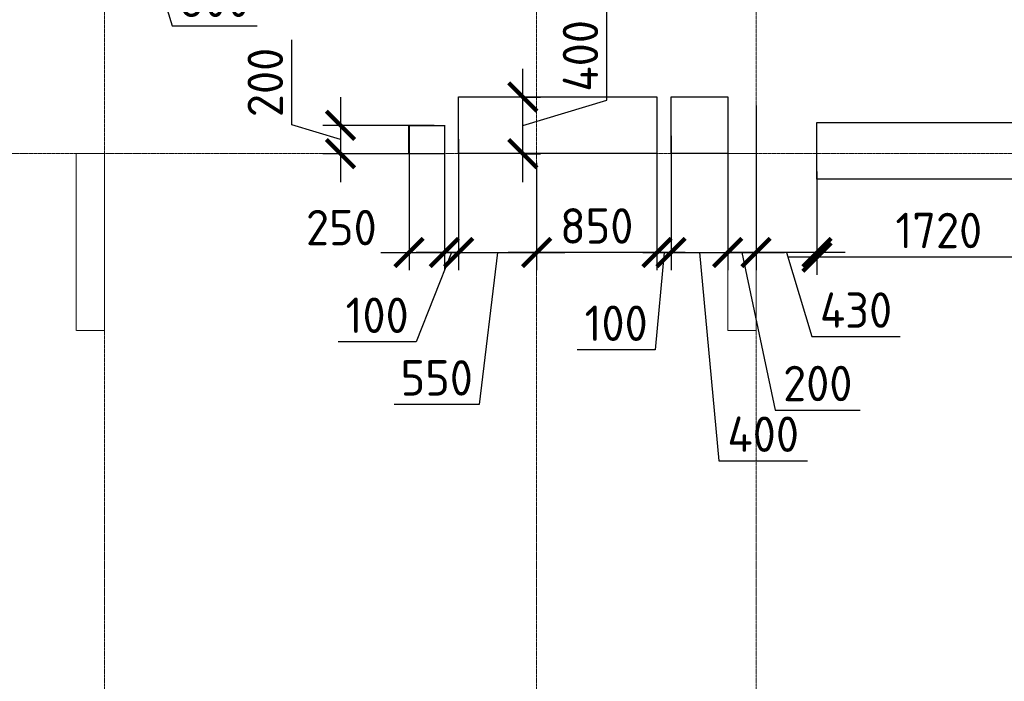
# Model space of a CAD drawing. Header units: millimetres. Extents: x -42044588 to 856694, y -806701 to 941911.
# Tile 73 of 256: x -179717 to -172766, y -384518 to -379849. Entities that reach past the tile are written whole.
import ezdxf

# ---------------------------------------------------------------- set-up
doc = ezdxf.new("R2010")
doc.units = ezdxf.units.MM
for name, pattern in [('______5', [1100, 800, -100, 100, -100]), ('DASHED', [7, 5, -2, 0]), ('осевая', [50.8, 31.75, -6.35, 6.35, -6.35])]:
    doc.linetypes.add(name, pattern=pattern)
doc.layers.add('Колонна_ бетон', color=7, linetype='Continuous', lineweight=50, true_color=0xb4b496)
for name, color, linetype, lineweight in [('Оси', 40, '______5', 18), ('Перекрытие ж_бетон', 1, 'Continuous', 30), ('РАЗМЕРЫ', 1, 'Continuous', 9)]:
    doc.layers.add(name, color=color, linetype=linetype, lineweight=lineweight)
doc.styles.add('GOST-2.304_Type-B', font='GOST_Common.ttf')
doc.dimstyles.new('СПДС', dxfattribs={"dimscale": 100, "dimtxt": 2.5, "dimasz": 2, "dimexe": 1.25, "dimexo": 0, "dimtad": 1, "dimdec": 0, "dimrnd": 5, "dimtxsty": 'GOST-2.304_Type-B', "dimblk": 'ARCHTICK', "dimcen": 2.5, "dimdle": 2, "dimclrd": 1, "dimclre": 1, "dimclrt": 1, "dimadec": 0, "dimazin": 2, "dimtfac": 0.75, "dimtdec": 0, "dimtmove": 1, "dimatfit": 3, "dimfxl": 0, "dimtolj": 1, "dimarcsym": 0})

# ---------------------------------------------------------------- blocks, each defined once
blk = doc.blocks.new('оси блок 2')
at = {"layer": 'Оси', "color": 16, "linetype": 'осевая', "lineweight": 0, "ltscale": 0.25, "transparency": 33554687}
for p, q in [((-68904.7, -322543), (-68904.7, -347914.1)), ((-65854.7, -322543), (-65854.7, -347914.1)), ((-64304.7, -322543), (-64304.7, -347914.1)), ((-89822.3, -337801.3), (-37238.5, -337801.3))]:
    blk.add_line(p, q, dxfattribs=at)
blk = doc.blocks.new('подложка стн 1-го этажа')
at = {"layer": 'Колонна_ бетон', "color": 252, "linetype": 'DASHED', "lineweight": 0, "ltscale": 0.5, "true_color": 0x939598, "transparency": 33554687}
for p, q in [((24843.8, 14611.8, -200), (24643.8, 14611.8, -200)), ((24643.8, 14611.8, -200), (24643.8, 14611.8, -200)), ((24643.8, 14611.8, -200), (24643.8, 13361.8, -200)), ((24843.8, 14611.8, -200), (24843.8, 14611.8, -200)), ((24843.8, 13361.8, -200), (24843.8, 14611.8, -200)), ((29443.8, 14611.8, -200), (29243.8, 14611.8, -200)), ((29243.8, 14611.8, -200), (29243.8, 14611.8, -200)), ((29243.8, 14611.8, -200), (29243.8, 13361.8, -200)), ((29443.8, 14611.8, -200), (29443.8, 14611.8, -200)), ((29443.8, 14611.8, -200), (29443.8, 13361.8, -200)), ((24843.8, 13361.8, -200), (24643.8, 13361.8, -200)), ((24643.8, 13361.8, -200), (24643.8, 13361.8, -200)), ((24843.8, 13361.8, -200), (24843.8, 13361.8, -200)), ((29243.8, 13361.8, -200), (29243.8, 13361.8, -200)), ((29243.8, 13361.8, -200), (29443.8, 13361.8, -200)), ((29443.8, 13361.8, -200), (29443.8, 13361.8, -200))]:
    blk.add_line(p, q, dxfattribs=at)
blk = doc.blocks.new('_ArchTick')
at = {"color": 0, "linetype": 'ByBlock', "const_width": 0.15}
blk.add_lwpolyline([(-0.5, -0.5), (0.5, 0.5)], dxfattribs=at)
blk = doc.blocks.new('*D3798')
at = {"layer": 'DEFPOINTS', "color": 0, "transparency": 16777216}
for p in [(-176789.7, -380595.3), (-177451.3, -380795.3), (-176813.5, -380795.3)]:
    blk.add_point(p, dxfattribs=at)
at = {"layer": 'РАЗМЕРЫ', "color": 1, "lineweight": -2, "transparency": 16777216}
for p, q in [((-177795.1, -380592.2), (-177795.1, -379992.2)), ((-177451.3, -380395.3), (-177451.3, -380995.3)), ((-177451.3, -380695.3), (-177795.1, -380592.2)), ((-176789.7, -380595.3), (-177576.3, -380595.3)), ((-176813.5, -380795.3), (-177576.3, -380795.3))]:
    blk.add_line(p, q, dxfattribs=at)
at = {"layer": 'РАЗМЕРЫ', "color": 1, "lineweight": -2, "transparency": 16777216, "xscale": 200, "yscale": 200, "zscale": 200}
for p, rotation in [((-177451.3, -380595.3), 90), ((-177451.3, -380795.3), 270)]:
    blk.add_blockref('_ArchTick', p, dxfattribs=dict(at, rotation=rotation))
at = {"layer": 'РАЗМЕРЫ', "color": 1, "lineweight": 0, "transparency": 16777216, "insert": (-177982.6, -380292.2), "char_height": 250, "attachment_point": 5, "rotation": 90, "style": 'GOST-2.304_Type-B'}
blk.add_mtext('\\A1;200', dxfattribs=at)
blk = doc.blocks.new('*D3799')
at = {"layer": 'DEFPOINTS', "color": 0, "transparency": 16777216}
for p in [(-176967.9, -380593.3), (-176717.9, -380593.3), (-176717.9, -381492.4)]:
    blk.add_point(p, dxfattribs=at)
at = {"layer": 'РАЗМЕРЫ', "color": 1, "lineweight": -2, "transparency": 16777216}
for p, q in [((-176967.9, -380593.3), (-176967.9, -381617.4)), ((-176717.9, -380593.3), (-176717.9, -381617.4)), ((-177167.9, -381492.4), (-176517.9, -381492.4))]:
    blk.add_line(p, q, dxfattribs=at)
at = {"layer": 'РАЗМЕРЫ', "color": 1, "lineweight": -2, "transparency": 16777216, "xscale": 200, "yscale": 200, "zscale": 200, "rotation": 180}
blk.add_blockref('_ArchTick', (-176967.9, -381492.4), dxfattribs=at)
at = {"layer": 'РАЗМЕРЫ', "color": 1, "lineweight": -2, "transparency": 16777216, "xscale": 200, "yscale": 200, "zscale": 200}
blk.add_blockref('_ArchTick', (-176717.9, -381492.4), dxfattribs=at)
at = {"layer": 'РАЗМЕРЫ', "color": 1, "lineweight": 0, "transparency": 16777216, "insert": (-177445.7, -381316.4), "char_height": 250, "attachment_point": 5, "style": 'GOST-2.304_Type-B'}
blk.add_mtext('\\A1;250', dxfattribs=at)
blk = doc.blocks.new('*D3800')
at = {"layer": 'DEFPOINTS', "color": 0, "transparency": 16777216}
for p in [(-176617.7, -380693.3), (-176067.9, -381146.7), (-176067.9, -381492.4)]:
    blk.add_point(p, dxfattribs=at)
at = {"layer": 'РАЗМЕРЫ', "color": 1, "lineweight": -2, "transparency": 16777216}
for p, q in [((-176617.7, -380693.3), (-176617.7, -381617.4)), ((-176067.9, -381146.7), (-176067.9, -381617.4)), ((-176817.7, -381492.4), (-175867.9, -381492.4)), ((-176342.8, -381492.4), (-176472.3, -382564.5)), ((-176472.3, -382564.5), (-177072.3, -382564.5))]:
    blk.add_line(p, q, dxfattribs=at)
at = {"layer": 'РАЗМЕРЫ', "color": 1, "lineweight": -2, "transparency": 16777216, "xscale": 200, "yscale": 200, "zscale": 200, "rotation": 180}
blk.add_blockref('_ArchTick', (-176617.7, -381492.4), dxfattribs=at)
at = {"layer": 'РАЗМЕРЫ', "color": 1, "lineweight": -2, "transparency": 16777216, "xscale": 200, "yscale": 200, "zscale": 200}
blk.add_blockref('_ArchTick', (-176067.9, -381492.4), dxfattribs=at)
at = {"layer": 'РАЗМЕРЫ', "color": 1, "lineweight": 0, "transparency": 16777216, "insert": (-176772.3, -382377), "char_height": 250, "attachment_point": 5, "style": 'GOST-2.304_Type-B'}
blk.add_mtext('\\A1;550', dxfattribs=at)
blk = doc.blocks.new('*D3801')
at = {"layer": 'DEFPOINTS', "color": 0, "transparency": 16777216}
for p in [(-174717.8, -380543.3), (-175117.8, -380669.7), (-174717.8, -381492.4)]:
    blk.add_point(p, dxfattribs=at)
at = {"layer": 'РАЗМЕРЫ', "color": 1, "lineweight": -2, "transparency": 16777216}
for p, q in [((-174717.8, -380543.3), (-174717.8, -381617.4)), ((-175117.8, -380669.7), (-175117.8, -381617.4)), ((-175317.8, -381492.4), (-174517.8, -381492.4)), ((-174917.8, -381492.4), (-174780.3, -382962.1)), ((-174780.3, -382962.1), (-174155.3, -382962.1))]:
    blk.add_line(p, q, dxfattribs=at)
at = {"layer": 'РАЗМЕРЫ', "color": 1, "lineweight": -2, "transparency": 16777216, "xscale": 200, "yscale": 200, "zscale": 200, "rotation": 180}
blk.add_blockref('_ArchTick', (-175117.8, -381492.4), dxfattribs=at)
at = {"layer": 'РАЗМЕРЫ', "color": 1, "lineweight": -2, "transparency": 16777216, "xscale": 200, "yscale": 200, "zscale": 200}
blk.add_blockref('_ArchTick', (-174717.8, -381492.4), dxfattribs=at)
at = {"layer": 'РАЗМЕРЫ', "color": 1, "lineweight": 0, "transparency": 16777216, "insert": (-174467.8, -382774.6), "char_height": 250, "attachment_point": 5, "style": 'GOST-2.304_Type-B'}
blk.add_mtext('\\A1;400', dxfattribs=at)
blk = doc.blocks.new('*D3949')
at = {"layer": 'DEFPOINTS', "color": 0, "transparency": 16777216}
for p in [(-174517.9, -380456), (-174717.8, -380543.3), (-174517.9, -381492.4)]:
    blk.add_point(p, dxfattribs=at)
at = {"layer": 'РАЗМЕРЫ', "color": 1, "lineweight": -2, "transparency": 16777216}
for p, q in [((-174517.9, -380456), (-174517.9, -381617.4)), ((-174717.8, -380543.3), (-174717.8, -381617.4)), ((-174917.8, -381492.4), (-174317.9, -381492.4)), ((-174617.9, -381492.4), (-174382.5, -382604.1)), ((-174382.5, -382604.1), (-173782.5, -382604.1))]:
    blk.add_line(p, q, dxfattribs=at)
at = {"layer": 'РАЗМЕРЫ', "color": 1, "lineweight": -2, "transparency": 16777216, "xscale": 200, "yscale": 200, "zscale": 200, "rotation": 180}
blk.add_blockref('_ArchTick', (-174717.8, -381492.4), dxfattribs=at)
at = {"layer": 'РАЗМЕРЫ', "color": 1, "lineweight": -2, "transparency": 16777216, "xscale": 200, "yscale": 200, "zscale": 200}
blk.add_blockref('_ArchTick', (-174517.9, -381492.4), dxfattribs=at)
at = {"layer": 'РАЗМЕРЫ', "color": 1, "lineweight": 0, "transparency": 16777216, "insert": (-174082.5, -382416.6), "char_height": 250, "attachment_point": 5, "style": 'GOST-2.304_Type-B'}
blk.add_mtext('\\A1;200', dxfattribs=at)
blk = doc.blocks.new('*D3965')
at = {"layer": 'DEFPOINTS', "color": 0, "transparency": 16777216}
for p in [(-179117.9, -378451.6), (-178517.9, -378519.1), (-178517.9, -379299.2)]:
    blk.add_point(p, dxfattribs=at)
at = {"layer": 'РАЗМЕРЫ', "color": 1, "lineweight": -2, "transparency": 16777216}
for p, q in [((-179117.9, -378451.6), (-179117.9, -379424.2)), ((-178517.9, -378519.1), (-178517.9, -379424.2)), ((-179317.9, -379299.2), (-178317.9, -379299.2)), ((-178817.9, -379299.2), (-178639.8, -379892.9)), ((-178639.8, -379892.9), (-178039.8, -379892.9))]:
    blk.add_line(p, q, dxfattribs=at)
at = {"layer": 'РАЗМЕРЫ', "color": 1, "lineweight": -2, "transparency": 16777216, "xscale": 200, "yscale": 200, "zscale": 200, "rotation": 180}
blk.add_blockref('_ArchTick', (-179117.9, -379299.2), dxfattribs=at)
at = {"layer": 'РАЗМЕРЫ', "color": 1, "lineweight": -2, "transparency": 16777216, "xscale": 200, "yscale": 200, "zscale": 200}
blk.add_blockref('_ArchTick', (-178517.9, -379299.2), dxfattribs=at)
at = {"layer": 'РАЗМЕРЫ', "color": 1, "lineweight": 0, "transparency": 16777216, "insert": (-178339.8, -379705.4), "char_height": 250, "attachment_point": 5, "style": 'GOST-2.304_Type-B'}
blk.add_mtext('\\A1;600', dxfattribs=at)
blk = doc.blocks.new('*D3865')
at = {"layer": 'DEFPOINTS', "color": 0, "transparency": 16777216}
for p in [(-175217.7, -380632.3), (-175117.8, -380669.7), (-175217.7, -381492.4)]:
    blk.add_point(p, dxfattribs=at)
at = {"layer": 'РАЗМЕРЫ', "color": 1, "lineweight": -2, "transparency": 16777216}
for p, q in [((-175217.7, -380632.3), (-175217.7, -381617.4)), ((-175117.8, -380669.7), (-175117.8, -381617.4)), ((-175217.7, -381492.4), (-175417.7, -381492.4)), ((-175167.8, -381492.4), (-175230.8, -382179)), ((-175117.8, -381492.4), (-175217.7, -381492.4)), ((-175117.8, -381492.4), (-175217.7, -381492.4)), ((-175117.8, -381492.4), (-174917.8, -381492.4)), ((-175230.8, -382179), (-175780.8, -382179))]:
    blk.add_line(p, q, dxfattribs=at)
at = {"layer": 'РАЗМЕРЫ', "color": 1, "lineweight": -2, "transparency": 16777216, "xscale": 200, "yscale": 200, "zscale": 200}
blk.add_blockref('_ArchTick', (-175217.7, -381492.4), dxfattribs=at)
at = {"layer": 'РАЗМЕРЫ', "color": 1, "lineweight": -2, "transparency": 16777216, "xscale": 200, "yscale": 200, "zscale": 200, "rotation": 180}
blk.add_blockref('_ArchTick', (-175117.8, -381492.4), dxfattribs=at)
at = {"layer": 'РАЗМЕРЫ', "color": 1, "lineweight": 0, "transparency": 16777216, "insert": (-175505.8, -381991.5), "char_height": 250, "attachment_point": 5, "style": 'GOST-2.304_Type-B'}
blk.add_mtext('\\A1;100', dxfattribs=at)
blk = doc.blocks.new('*D3966')
at = {"layer": 'DEFPOINTS', "color": 0, "transparency": 16777216}
for p in [(-175217.7, -380693.3), (-176067.9, -380858.4), (-176067.9, -381492.4)]:
    blk.add_point(p, dxfattribs=at)
at = {"layer": 'РАЗМЕРЫ', "color": 1, "lineweight": -2, "transparency": 16777216}
for p, q in [((-175217.7, -380693.3), (-175217.7, -381617.4)), ((-176067.9, -380858.4), (-176067.9, -381617.4)), ((-175017.7, -381492.4), (-176267.9, -381492.4))]:
    blk.add_line(p, q, dxfattribs=at)
at = {"layer": 'РАЗМЕРЫ', "color": 1, "lineweight": -2, "transparency": 16777216, "xscale": 200, "yscale": 200, "zscale": 200, "rotation": 180}
blk.add_blockref('_ArchTick', (-176067.9, -381492.4), dxfattribs=at)
at = {"layer": 'РАЗМЕРЫ', "color": 1, "lineweight": -2, "transparency": 16777216, "xscale": 200, "yscale": 200, "zscale": 200}
blk.add_blockref('_ArchTick', (-175217.7, -381492.4), dxfattribs=at)
at = {"layer": 'РАЗМЕРЫ', "color": 1, "lineweight": 0, "transparency": 16777216, "insert": (-175642.8, -381304.9), "char_height": 250, "attachment_point": 5, "style": 'GOST-2.304_Type-B'}
blk.add_mtext('\\A1;850', dxfattribs=at)
blk = doc.blocks.new('*D3866')
at = {"layer": 'DEFPOINTS', "color": 0, "transparency": 16777216}
for p in [(-176167.5, -380395.3), (-176164.2, -380395.3), (-176167.5, -380795.3)]:
    blk.add_point(p, dxfattribs=at)
at = {"layer": 'РАЗМЕРЫ', "color": 1, "lineweight": -2, "transparency": 16777216}
for p, q in [((-175570.4, -380417.2), (-175570.4, -379792.2)), ((-176164.2, -380995.3), (-176164.2, -380195.3)), ((-176167.5, -380395.3), (-176039.2, -380395.3)), ((-176164.2, -380595.3), (-175570.4, -380417.2)), ((-176167.5, -380795.3), (-176039.2, -380795.3))]:
    blk.add_line(p, q, dxfattribs=at)
at = {"layer": 'РАЗМЕРЫ', "color": 1, "lineweight": -2, "transparency": 16777216, "xscale": 200, "yscale": 200, "zscale": 200}
for p, rotation in [((-176164.2, -380395.3), 90), ((-176164.2, -380795.3), 270)]:
    blk.add_blockref('_ArchTick', p, dxfattribs=dict(at, rotation=rotation))
at = {"layer": 'РАЗМЕРЫ', "color": 1, "lineweight": 0, "transparency": 16777216, "insert": (-175757.9, -380104.7), "char_height": 250, "attachment_point": 5, "rotation": 90, "style": 'GOST-2.304_Type-B'}
blk.add_mtext('\\A1;400', dxfattribs=at)
blk = doc.blocks.new('*D3868')
at = {"layer": 'DEFPOINTS', "color": 0, "transparency": 16777216}
for p in [(-174088.2, -380921.6), (-172367.8, -381053.3), (-174088.2, -381524.5)]:
    blk.add_point(p, dxfattribs=at)
at = {"layer": 'РАЗМЕРЫ', "color": 1, "lineweight": -2, "transparency": 16777216}
for p, q in [((-174088.2, -380921.6), (-174088.2, -381649.5)), ((-172367.8, -381053.3), (-172367.8, -381649.5)), ((-172167.8, -381524.5), (-174288.2, -381524.5))]:
    blk.add_line(p, q, dxfattribs=at)
at = {"layer": 'РАЗМЕРЫ', "color": 1, "lineweight": -2, "transparency": 16777216, "xscale": 200, "yscale": 200, "zscale": 200, "rotation": 180}
blk.add_blockref('_ArchTick', (-174088.2, -381524.5), dxfattribs=at)
at = {"layer": 'РАЗМЕРЫ', "color": 1, "lineweight": -2, "transparency": 16777216, "xscale": 200, "yscale": 200, "zscale": 200}
blk.add_blockref('_ArchTick', (-172367.8, -381524.5), dxfattribs=at)
at = {"layer": 'РАЗМЕРЫ', "color": 1, "lineweight": 0, "transparency": 16777216, "insert": (-173228, -381337), "char_height": 250, "attachment_point": 5, "style": 'GOST-2.304_Type-B'}
blk.add_mtext('\\A1;1720', dxfattribs=at)
blk = doc.blocks.new('*D3869')
at = {"layer": 'DEFPOINTS', "color": 0, "transparency": 16777216}
for p in [(-174088.2, -380921.6), (-174517.9, -380993.3), (-174517.9, -381492.4)]:
    blk.add_point(p, dxfattribs=at)
at = {"layer": 'РАЗМЕРЫ', "color": 1, "lineweight": -2, "transparency": 16777216}
for p, q in [((-174088.2, -380921.6), (-174088.2, -381617.4)), ((-174517.9, -380993.3), (-174517.9, -381617.4)), ((-173888.2, -381492.4), (-174717.9, -381492.4)), ((-174303.1, -381492.4), (-174124.9, -382086.2)), ((-174124.9, -382086.2), (-173499.9, -382086.2))]:
    blk.add_line(p, q, dxfattribs=at)
at = {"layer": 'РАЗМЕРЫ', "color": 1, "lineweight": -2, "transparency": 16777216, "xscale": 200, "yscale": 200, "zscale": 200, "rotation": 180}
blk.add_blockref('_ArchTick', (-174517.9, -381492.4), dxfattribs=at)
at = {"layer": 'РАЗМЕРЫ', "color": 1, "lineweight": -2, "transparency": 16777216, "xscale": 200, "yscale": 200, "zscale": 200}
blk.add_blockref('_ArchTick', (-174088.2, -381492.4), dxfattribs=at)
at = {"layer": 'РАЗМЕРЫ', "color": 1, "lineweight": 0, "transparency": 16777216, "insert": (-173812.4, -381898.7), "char_height": 250, "attachment_point": 5, "style": 'GOST-2.304_Type-B'}
blk.add_mtext('\\A1;430', dxfattribs=at)
blk = doc.blocks.new('*D3916')
at = {"layer": 'DEFPOINTS', "color": 0, "transparency": 16777216}
for p in [(-176617.7, -380693.3), (-176717.9, -381275.3), (-176717.9, -381492.4)]:
    blk.add_point(p, dxfattribs=at)
at = {"layer": 'РАЗМЕРЫ', "color": 1, "lineweight": -2, "transparency": 16777216}
for p, q in [((-176617.7, -380693.3), (-176617.7, -381617.4)), ((-176717.9, -381275.3), (-176717.9, -381617.4)), ((-176667.8, -381492.4), (-176918, -382122.8)), ((-176717.9, -381492.4), (-176917.9, -381492.4)), ((-176617.7, -381492.4), (-176717.9, -381492.4)), ((-176617.7, -381492.4), (-176717.9, -381492.4)), ((-176617.7, -381492.4), (-176417.7, -381492.4)), ((-176918, -382122.8), (-177468, -382122.8))]:
    blk.add_line(p, q, dxfattribs=at)
at = {"layer": 'РАЗМЕРЫ', "color": 1, "lineweight": -2, "transparency": 16777216, "xscale": 200, "yscale": 200, "zscale": 200}
blk.add_blockref('_ArchTick', (-176717.9, -381492.4), dxfattribs=at)
at = {"layer": 'РАЗМЕРЫ', "color": 1, "lineweight": -2, "transparency": 16777216, "xscale": 200, "yscale": 200, "zscale": 200, "rotation": 180}
blk.add_blockref('_ArchTick', (-176617.7, -381492.4), dxfattribs=at)
at = {"layer": 'РАЗМЕРЫ', "color": 1, "lineweight": 0, "transparency": 16777216, "insert": (-177193, -381935.3), "char_height": 250, "attachment_point": 5, "style": 'GOST-2.304_Type-B'}
blk.add_mtext('\\A1;100', dxfattribs=at)
blk = doc.blocks.new('блочина')
at = {"layer": 'Перекрытие ж_бетон', "color": 4}
for points in [[(122913, 55779.6), (122913, 56179.6), (124313, 56179.6), (124313, 55779.6)], [(124812.9, 55779.6), (124412.9, 55779.6), (124412.9, 56179.6), (124812.9, 56179.6)], [(122812.8, 55777.6), (122562.8, 55777.6), (122562.8, 55977.6), (122812.8, 55977.6)], [(125443, 55599.6), (125443, 55999.6), (127163, 55999.6), (127163, 55599.6)]]:
    blk.add_lwpolyline(points, close=True, dxfattribs=at)

msp = doc.modelspace()

# ---------------------------------------------------------------- block references
for name, p in [('подложка стн 1-го этажа', (-203961.961, -395405.133, 560)), ('блочина', (-299531.244, -436573.303))]:
    msp.add_blockref(name, p)
at = {"layer": 'РАЗМЕРЫ'}
msp.add_blockref('оси блок 2', (-110213.32, -42992.017), dxfattribs=at)

# ---------------------------------------------------------------- dimensions: what is measured, and where the dimension line sits
at = {"layer": 'РАЗМЕРЫ', "lineweight": 0}
for base, p1, p2, picture, middle in [((-178517.94, -379299.153), (-179117.896, -378451.644), (-178517.94, -378519.078), '*D3965', (-178577.293, -379705.403)), ((-176067.896, -381492.448), (-175217.691, -380693.339), (-176067.896, -380858.435), '*D3966', (-175642.794, -381304.948)), ((-174517.896, -381492.448), (-174088.219, -380921.579), (-174517.896, -380993.339), '*D3869', (-174062.433, -381898.698)), ((-174088.219, -381524.522), (-172367.798, -381053.339), (-174088.219, -380921.579), '*D3868', (-173228.009, -381337.022))]:
    dim = msp.add_linear_dim(base=base, p1=p1, p2=p2, dimstyle='СПДС', override={"dimrnd": 5}, dxfattribs=at)
    dim.commit()
    dim.dimension.update_dxf_attribs({"geometry": picture, "text_midpoint": middle})
for base, p1, p2, picture, middle in [((-176164.182, -380395.342), (-176167.483, -380795.342), (-176167.483, -380395.342), '*D3866', (-175757.932, -380354.717)), ((-177451.301, -380795.339), (-176789.738, -380595.339), (-176813.471, -380795.339), '*D3798', (-177982.551, -380529.714))]:
    dim = msp.add_linear_dim(base=base, p1=p1, p2=p2, angle=90, dimstyle='СПДС', override={"dimrnd": 5}, dxfattribs=at)
    dim.commit()
    dim.dimension.update_dxf_attribs({"geometry": picture, "text_midpoint": middle})
for base, p1, p2, picture, middle in [((-174517.896, -381492.448), (-174717.835, -380543.339), (-174517.896, -380455.98), '*D3949', (-174319.98, -382604.089)), ((-174717.835, -381492.448), (-175117.835, -380669.657), (-174717.835, -380543.339), '*D3801', (-174717.835, -382962.146)), ((-176717.894, -381492.448), (-176967.894, -380593.339), (-176717.894, -380593.339), '*D3799', (-177445.733, -381503.863)), ((-175217.691, -381492.448), (-175117.835, -380669.657), (-175217.691, -380632.309), '*D3865', (-175293.305, -382178.98)), ((-176717.894, -381492.448), (-176617.691, -380693.339), (-176717.894, -381275.343), '*D3916', (-176980.513, -382122.768)), ((-176067.896, -381492.448), (-176617.691, -380693.339), (-176067.896, -381146.715), '*D3800', (-176534.805, -382564.539))]:
    dim = msp.add_linear_dim(base=base, p1=p1, p2=p2, dimstyle='СПДС', override={"dimrnd": 5}, dxfattribs=at)
    dim.commit()
    dim.dimension.update_dxf_attribs({"geometry": picture, "text_midpoint": middle, "dimtype": 160})

doc.saveas('drawing.dxf')
